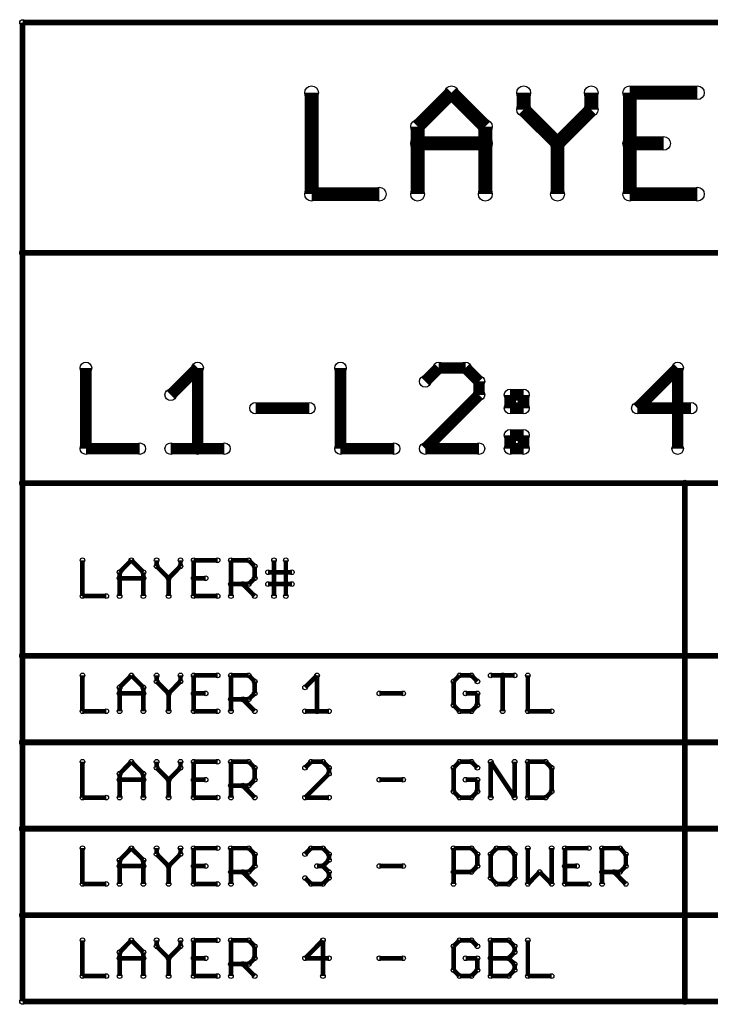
# Model space of a CAD drawing. Extents: x 0 to 123, y 0 to 26.
# Tile 9 of 14: x 28 to 43, y 4 to 26. Entities that reach past the tile are written whole.
import ezdxf

# ---------------------------------------------------------------- set-up
doc = ezdxf.new("R2010")
doc.units = 0
doc.layers.get('0').update_dxf_attribs({"linetype": 'CONTINUOUS'})
doc.layers.add('XIAOESP32C3_GTO', color=3, linetype='CONTINUOUS')

# ---------------------------------------------------------------- blocks, each defined once
blk = doc.blocks.new('ROUND_16')
blk.add_circle((0, 0), 0.152)
blk = doc.blocks.new('ROUND_2')
blk.add_circle((0, 0), 0.0508)
blk = doc.blocks.new('ROUND_14')
blk.add_circle((0, 0), 0.0635)
blk = doc.blocks.new('ROUND_46')
blk.add_circle((0, 0), 0.127)

msp = doc.modelspace()

# ---------------------------------------------------------------- linework, layer by layer
at = {"layer": 'XIAOESP32C3_GTO'}
for points, const_width in [([(122.85218, 25.80386), (27.60218, 25.80386)], 0.127), ([(27.60218, 25.80386), (27.60218, 20.72386)], 0.127), ([(33.97758, 24.257), (33.97758, 22.01926)], 0.3048), ([(36.31438, 23.51024), (37.06114, 24.257)], 0.3048), ([(37.06114, 24.257), (37.8079, 23.51024)], 0.3048), ([(38.65372, 23.88362), (38.65372, 24.257)], 0.3048), ([(40.1447, 23.88362), (40.1447, 24.257)], 0.3048), ([(40.99306, 24.257), (40.99306, 22.01926)], 0.3048), ([(42.48404, 24.257), (40.99306, 24.257)], 0.3048), ([(39.40048, 23.1394), (38.65372, 23.88362)], 0.3048), ([(39.40048, 23.1394), (40.1447, 23.88362)], 0.3048), ([(36.31438, 22.01926), (36.31438, 23.51024)], 0.3048), ([(37.8079, 23.51024), (37.8079, 22.01926)], 0.3048), ([(37.8079, 23.1394), (36.31438, 23.1394)], 0.3048), ([(39.40048, 22.01926), (39.40048, 23.1394)], 0.3048), ([(40.99306, 23.1394), (41.73982, 23.1394)], 0.3048), ([(33.97758, 22.01926), (35.46856, 22.01926)], 0.3048), ([(40.99306, 22.01926), (42.48404, 22.01926)], 0.3048), ([(27.60218, 15.64386), (27.60218, 20.72386)], 0.127), ([(27.60218, 20.72386), (56.81218, 20.72386)], 0.127), ([(28.99918, 16.40586), (28.99918, 18.1864)], 0.254), ([(31.46298, 18.1864), (30.86862, 17.59204)], 0.254), ([(31.46298, 18.1864), (31.46298, 16.40586)], 0.254), ([(34.61258, 18.1864), (34.61258, 16.40586)], 0.254), ([(36.7792, 18.1864), (36.48202, 17.88922)], 0.254), ([(37.37102, 18.1864), (36.7792, 18.1864)], 0.254), ([(37.6682, 17.88922), (37.37102, 18.1864)], 0.254), ([(42.0497, 18.1864), (41.1607, 17.2974)], 0.254), ([(42.0497, 16.40586), (42.0497, 18.1864)], 0.254), ([(37.6682, 17.59204), (37.6682, 17.88922)], 0.254), ([(36.48202, 16.40586), (37.6682, 17.59204)], 0.254), ([(38.354, 17.59204), (38.354, 17.2974)], 0.254), ([(38.65118, 17.59204), (38.354, 17.59204)], 0.254), ([(38.65118, 17.2974), (38.65118, 17.59204)], 0.254), ([(33.92678, 17.2974), (32.7406, 17.2974)], 0.254), ([(38.354, 17.2974), (38.65118, 17.2974)], 0.254), ([(41.1607, 17.2974), (42.34688, 17.2974)], 0.254), ([(38.354, 16.40586), (38.354, 16.70304)], 0.254), ([(38.354, 16.70304), (38.65118, 16.70304)], 0.254), ([(38.65118, 16.70304), (38.65118, 16.40586)], 0.254), ([(30.18536, 16.40586), (28.99918, 16.40586)], 0.254), ([(32.0548, 16.40586), (30.86862, 16.40586)], 0.254), ([(34.61258, 16.40586), (35.79876, 16.40586)], 0.254), ([(37.6682, 16.40586), (36.48202, 16.40586)], 0.254), ([(38.65118, 16.40586), (38.354, 16.40586)], 0.254), ([(27.60218, 11.83386), (27.60218, 15.64386)], 0.127), ([(27.60218, 15.64386), (42.20718, 15.64386)], 0.127), ([(42.20718, 15.64386), (42.20718, 4.21386)], 0.127), ([(122.85218, 15.64386), (42.20718, 15.64386)], 0.127), ([(28.92298, 13.15466), (28.92298, 13.9446)], 0.1016), ([(30.00248, 13.9446), (29.74086, 13.68044)], 0.1016), ([(30.26664, 13.68044), (30.00248, 13.9446)], 0.1016), ([(30.55874, 13.81252), (30.55874, 13.9446)], 0.1016), ([(31.08452, 13.9446), (31.08452, 13.81252)], 0.1016), ([(31.37662, 13.15466), (31.37662, 13.9446)], 0.1016), ([(31.37662, 13.9446), (31.9024, 13.9446)], 0.1016), ([(32.19704, 13.15466), (32.19704, 13.9446)], 0.1016), ([(32.19704, 13.9446), (32.59074, 13.9446)], 0.1016), ([(32.59074, 13.9446), (32.72282, 13.81252)], 0.1016), ([(33.147, 13.9446), (33.147, 13.15466)], 0.1016), ([(33.40862, 13.15466), (33.40862, 13.9446)], 0.1016), ([(29.74086, 13.68044), (29.74086, 13.15466)], 0.1016), ([(30.26664, 13.68044), (30.26664, 13.15466)], 0.1016), ([(30.8229, 13.54836), (30.55874, 13.81252)], 0.1016), ([(31.08452, 13.81252), (30.8229, 13.54836)], 0.1016), ([(32.72282, 13.81252), (32.72282, 13.54836)], 0.1016), ([(33.40862, 13.68044), (33.01492, 13.68044)], 0.1016), ([(33.5407, 13.68044), (33.40862, 13.68044)], 0.1016), ([(30.26664, 13.54836), (29.74086, 13.54836)], 0.1016), ([(30.8229, 13.54836), (30.8229, 13.15466)], 0.1016), ([(31.37662, 13.54836), (31.64078, 13.54836)], 0.1016), ([(32.59074, 13.41882), (32.19704, 13.41882)], 0.1016), ([(32.72282, 13.15466), (32.45866, 13.41882)], 0.1016), ([(32.72282, 13.54836), (32.59074, 13.41882)], 0.1016), ([(33.01492, 13.41882), (33.5407, 13.41882)], 0.1016), ([(29.44876, 13.15466), (28.92298, 13.15466)], 0.1016), ([(31.9024, 13.15466), (31.37662, 13.15466)], 0.1016), ([(122.85218, 11.83386), (27.60218, 11.83386)], 0.127), ([(27.60218, 11.83386), (27.60218, 9.92886)], 0.127), ([(28.92298, 10.61466), (28.92298, 11.4046)], 0.1016), ([(30.00248, 11.4046), (29.74086, 11.14044)], 0.1016), ([(30.26664, 11.14044), (30.00248, 11.4046)], 0.1016), ([(30.55874, 11.27252), (30.55874, 11.4046)], 0.1016), ([(30.8229, 11.00836), (30.55874, 11.27252)], 0.1016), ([(30.8229, 11.00836), (31.08452, 11.27252)], 0.1016), ([(31.08452, 11.27252), (31.08452, 11.4046)], 0.1016), ([(31.9024, 11.4046), (31.37662, 11.4046)], 0.1016), ([(31.37662, 11.4046), (31.37662, 10.61466)], 0.1016), ([(32.19704, 10.61466), (32.19704, 11.4046)], 0.1016), ([(32.19704, 11.4046), (32.59074, 11.4046)], 0.1016), ([(32.59074, 11.4046), (32.72282, 11.27252)], 0.1016), ([(32.72282, 11.27252), (32.72282, 11.00836)], 0.1016), ([(34.09696, 11.4046), (33.8328, 11.14044)], 0.1016), ([(34.09696, 10.61466), (34.09696, 11.4046)], 0.1016), ([(37.10686, 11.27252), (37.23894, 11.4046)], 0.1016), ([(37.10686, 10.74674), (37.10686, 11.27252)], 0.1016), ([(37.23894, 11.4046), (37.5031, 11.4046)], 0.1016), ([(37.5031, 11.4046), (37.63264, 11.27252)], 0.1016), ([(37.92728, 11.4046), (38.45306, 11.4046)], 0.1016), ([(38.1889, 10.61466), (38.1889, 11.4046)], 0.1016), ([(38.74516, 11.4046), (38.74516, 10.61466)], 0.1016), ([(29.74086, 11.14044), (29.74086, 10.61466)], 0.1016), ([(30.26664, 11.14044), (30.26664, 10.61466)], 0.1016), ([(29.74086, 11.00836), (30.26664, 11.00836)], 0.1016), ([(30.8229, 10.61466), (30.8229, 11.00836)], 0.1016), ([(31.37662, 11.00836), (31.64078, 11.00836)], 0.1016), ([(32.59074, 10.87882), (32.19704, 10.87882)], 0.1016), ([(32.45866, 10.87882), (32.72282, 10.61466)], 0.1016), ([(32.72282, 11.00836), (32.59074, 10.87882)], 0.1016), ([(35.99688, 11.00836), (35.4711, 11.00836)], 0.1016), ([(37.63264, 11.00836), (37.37102, 11.00836)], 0.1016), ([(37.63264, 10.74674), (37.63264, 11.00836)], 0.1016), ([(29.44876, 10.61466), (28.92298, 10.61466)], 0.1016), ([(31.37662, 10.61466), (31.9024, 10.61466)], 0.1016), ([(33.8328, 10.61466), (34.35858, 10.61466)], 0.1016), ([(37.23894, 10.61466), (37.10686, 10.74674)], 0.1016), ([(37.5031, 10.61466), (37.23894, 10.61466)], 0.1016), ([(37.63264, 10.74674), (37.5031, 10.61466)], 0.1016), ([(38.74516, 10.61466), (39.27094, 10.61466)], 0.1016), ([(27.60218, 9.92886), (122.85218, 9.92886)], 0.127), ([(27.60218, 8.02386), (27.60218, 9.92886)], 0.127), ([(28.92298, 8.70966), (28.92298, 9.4996)], 0.1016), ([(30.00248, 9.4996), (29.74086, 9.23544)], 0.1016), ([(30.26664, 9.23544), (30.00248, 9.4996)], 0.1016), ([(30.55874, 9.36752), (30.55874, 9.4996)], 0.1016), ([(30.8229, 9.10336), (30.55874, 9.36752)], 0.1016), ([(31.08452, 9.36752), (30.8229, 9.10336)], 0.1016), ([(31.08452, 9.4996), (31.08452, 9.36752)], 0.1016), ([(31.37662, 8.70966), (31.37662, 9.4996)], 0.1016), ([(31.37662, 9.4996), (31.9024, 9.4996)], 0.1016), ([(32.19704, 9.4996), (32.59074, 9.4996)], 0.1016), ([(32.19704, 8.70966), (32.19704, 9.4996)], 0.1016), ([(32.59074, 9.4996), (32.72282, 9.36752)], 0.1016), ([(32.72282, 9.36752), (32.72282, 9.10336)], 0.1016), ([(33.8328, 9.36752), (33.96488, 9.4996)], 0.1016), ([(33.96488, 9.4996), (34.2265, 9.4996)], 0.1016), ([(34.2265, 9.4996), (34.35858, 9.36752)], 0.1016), ([(34.35858, 9.36752), (34.35858, 9.23544)], 0.1016), ([(37.10686, 9.36752), (37.23894, 9.4996)], 0.1016), ([(37.10686, 8.84174), (37.10686, 9.36752)], 0.1016), ([(37.23894, 9.4996), (37.5031, 9.4996)], 0.1016), ([(37.5031, 9.4996), (37.63264, 9.36752)], 0.1016), ([(37.92728, 9.4996), (38.45306, 8.70966)], 0.1016), ([(37.92728, 9.4996), (37.92728, 8.70966)], 0.1016), ([(38.45306, 8.70966), (38.45306, 9.4996)], 0.1016), ([(38.74516, 9.4996), (39.13886, 9.4996)], 0.1016), ([(38.74516, 8.70966), (38.74516, 9.4996)], 0.1016), ([(39.13886, 9.4996), (39.27094, 9.36752)], 0.1016), ([(39.27094, 9.36752), (39.27094, 8.84174)], 0.1016), ([(29.74086, 9.23544), (29.74086, 8.70966)], 0.1016), ([(30.26664, 9.10336), (29.74086, 9.10336)], 0.1016), ([(30.26664, 9.23544), (30.26664, 8.70966)], 0.1016), ([(30.8229, 9.10336), (30.8229, 8.70966)], 0.1016), ([(31.37662, 9.10336), (31.64078, 9.10336)], 0.1016), ([(32.72282, 9.10336), (32.59074, 8.97382)], 0.1016), ([(34.35858, 9.23544), (33.8328, 8.70966)], 0.1016), ([(35.4711, 9.10336), (35.99688, 9.10336)], 0.1016), ([(37.63264, 9.10336), (37.37102, 9.10336)], 0.1016), ([(37.63264, 8.84174), (37.63264, 9.10336)], 0.1016), ([(32.59074, 8.97382), (32.19704, 8.97382)], 0.1016), ([(32.45866, 8.97382), (32.72282, 8.70966)], 0.1016), ([(29.44876, 8.70966), (28.92298, 8.70966)], 0.1016), ([(31.9024, 8.70966), (31.37662, 8.70966)], 0.1016), ([(33.8328, 8.70966), (34.35858, 8.70966)], 0.1016), ([(37.10686, 8.84174), (37.23894, 8.70966)], 0.1016), ([(37.23894, 8.70966), (37.5031, 8.70966)], 0.1016), ([(37.5031, 8.70966), (37.63264, 8.84174)], 0.1016), ([(39.13886, 8.70966), (38.74516, 8.70966)], 0.1016), ([(39.27094, 8.84174), (39.13886, 8.70966)], 0.1016), ([(122.85218, 8.02386), (27.60218, 8.02386)], 0.127), ([(27.60218, 8.02386), (27.60218, 6.11886)], 0.127), ([(28.92298, 6.80466), (28.92298, 7.5946)], 0.1016), ([(30.00248, 7.5946), (29.74086, 7.33044)], 0.1016), ([(30.26664, 7.33044), (30.00248, 7.5946)], 0.1016), ([(30.55874, 7.46252), (30.55874, 7.5946)], 0.1016), ([(31.08452, 7.46252), (31.08452, 7.5946)], 0.1016), ([(31.9024, 7.5946), (31.37662, 7.5946)], 0.1016), ([(31.37662, 7.5946), (31.37662, 6.80466)], 0.1016), ([(32.19704, 6.80466), (32.19704, 7.5946)], 0.1016), ([(32.19704, 7.5946), (32.59074, 7.5946)], 0.1016), ([(32.59074, 7.5946), (32.72282, 7.46252)], 0.1016), ([(33.96488, 7.5946), (33.8328, 7.46252)], 0.1016), ([(34.2265, 7.5946), (33.96488, 7.5946)], 0.1016), ([(34.35858, 7.46252), (34.2265, 7.5946)], 0.1016), ([(37.10686, 6.80466), (37.10686, 7.5946)], 0.1016), ([(37.10686, 7.5946), (37.5031, 7.5946)], 0.1016), ([(37.5031, 7.5946), (37.63264, 7.46252)], 0.1016), ([(38.05682, 7.5946), (37.92728, 7.46252)], 0.1016), ([(38.32098, 7.5946), (38.05682, 7.5946)], 0.1016), ([(38.45306, 7.46252), (38.32098, 7.5946)], 0.1016), ([(38.74516, 6.80466), (38.74516, 7.5946)], 0.1016), ([(39.27094, 7.5946), (39.27094, 6.80466)], 0.1016), ([(40.08882, 7.5946), (39.56304, 7.5946)], 0.1016), ([(39.56304, 7.5946), (39.56304, 6.80466)], 0.1016), ([(40.38346, 6.80466), (40.38346, 7.5946)], 0.1016), ([(40.38346, 7.5946), (40.77716, 7.5946)], 0.1016), ([(40.77716, 7.5946), (40.9067, 7.46252)], 0.1016), ([(30.8229, 7.19836), (30.55874, 7.46252)], 0.1016), ([(30.8229, 7.19836), (31.08452, 7.46252)], 0.1016), ([(32.72282, 7.46252), (32.72282, 7.19836)], 0.1016), ([(34.35858, 7.33044), (34.35858, 7.46252)], 0.1016), ([(37.63264, 7.46252), (37.63264, 7.19836)], 0.1016), ([(37.92728, 7.46252), (37.92728, 6.93674)], 0.1016), ([(38.45306, 6.93674), (38.45306, 7.46252)], 0.1016), ([(40.9067, 7.46252), (40.9067, 7.19836)], 0.1016), ([(29.74086, 7.33044), (29.74086, 6.80466)], 0.1016), ([(29.74086, 7.19836), (30.26664, 7.19836)], 0.1016), ([(30.26664, 7.33044), (30.26664, 6.80466)], 0.1016), ([(30.8229, 6.80466), (30.8229, 7.19836)], 0.1016), ([(31.37662, 7.19836), (31.64078, 7.19836)], 0.1016), ([(32.72282, 7.19836), (32.59074, 7.06882)], 0.1016), ([(34.09696, 7.19836), (34.2265, 7.19836)], 0.1016), ([(34.2265, 7.19836), (34.35858, 7.33044)], 0.1016), ([(34.2265, 7.19836), (34.35858, 7.06882)], 0.1016), ([(35.99688, 7.19836), (35.4711, 7.19836)], 0.1016), ([(37.63264, 7.19836), (37.5031, 7.06882)], 0.1016), ([(39.56304, 7.19836), (39.8272, 7.19836)], 0.1016), ([(40.9067, 7.19836), (40.77716, 7.06882)], 0.1016), ([(32.59074, 7.06882), (32.19704, 7.06882)], 0.1016), ([(32.45866, 7.06882), (32.72282, 6.80466)], 0.1016), ([(33.96488, 6.80466), (33.8328, 6.93674)], 0.1016), ([(34.35858, 6.93674), (34.2265, 6.80466)], 0.1016), ([(34.35858, 7.06882), (34.35858, 6.93674)], 0.1016), ([(37.5031, 7.06882), (37.10686, 7.06882)], 0.1016), ([(37.92728, 6.93674), (38.05682, 6.80466)], 0.1016), ([(38.32098, 6.80466), (38.45306, 6.93674)], 0.1016), ([(39.00678, 7.06882), (38.74516, 6.80466)], 0.1016), ([(39.27094, 6.80466), (39.00678, 7.06882)], 0.1016), ([(40.77716, 7.06882), (40.38346, 7.06882)], 0.1016), ([(40.64508, 7.06882), (40.9067, 6.80466)], 0.1016), ([(29.44876, 6.80466), (28.92298, 6.80466)], 0.1016), ([(31.37662, 6.80466), (31.9024, 6.80466)], 0.1016), ([(34.2265, 6.80466), (33.96488, 6.80466)], 0.1016), ([(38.05682, 6.80466), (38.32098, 6.80466)], 0.1016), ([(39.56304, 6.80466), (40.08882, 6.80466)], 0.1016), ([(27.60218, 4.21386), (27.60218, 6.11886)], 0.127), ([(27.60218, 6.11886), (122.85218, 6.11886)], 0.127), ([(28.92298, 4.77266), (28.92298, 5.5626)], 0.1016), ([(30.00248, 5.5626), (29.74086, 5.29844)], 0.1016), ([(30.26664, 5.29844), (30.00248, 5.5626)], 0.1016), ([(30.55874, 5.43052), (30.55874, 5.5626)], 0.1016), ([(30.8229, 5.16636), (30.55874, 5.43052)], 0.1016), ([(31.08452, 5.43052), (30.8229, 5.16636)], 0.1016), ([(31.08452, 5.5626), (31.08452, 5.43052)], 0.1016), ([(31.37662, 4.77266), (31.37662, 5.5626)], 0.1016), ([(31.37662, 5.5626), (31.9024, 5.5626)], 0.1016), ([(32.19704, 4.77266), (32.19704, 5.5626)], 0.1016), ([(32.19704, 5.5626), (32.59074, 5.5626)], 0.1016), ([(32.59074, 5.5626), (32.72282, 5.43052)], 0.1016), ([(32.72282, 5.43052), (32.72282, 5.16636)], 0.1016), ([(33.8328, 5.16636), (34.2265, 5.5626)], 0.1016), ([(34.2265, 5.5626), (34.2265, 4.77266)], 0.1016), ([(37.10686, 5.43052), (37.23894, 5.5626)], 0.1016), ([(37.10686, 4.90474), (37.10686, 5.43052)], 0.1016), ([(37.23894, 5.5626), (37.5031, 5.5626)], 0.1016), ([(37.5031, 5.5626), (37.63264, 5.43052)], 0.1016), ([(38.32098, 5.5626), (37.92728, 5.5626)], 0.1016), ([(37.92728, 5.5626), (37.92728, 4.77266)], 0.1016), ([(38.45306, 5.43052), (38.32098, 5.5626)], 0.1016), ([(38.45306, 5.29844), (38.45306, 5.43052)], 0.1016), ([(38.74516, 4.77266), (38.74516, 5.5626)], 0.1016), ([(29.74086, 5.29844), (29.74086, 4.77266)], 0.1016), ([(30.26664, 5.16636), (29.74086, 5.16636)], 0.1016), ([(30.26664, 5.29844), (30.26664, 4.77266)], 0.1016), ([(30.8229, 5.16636), (30.8229, 4.77266)], 0.1016), ([(31.37662, 5.16636), (31.64078, 5.16636)], 0.1016), ([(32.72282, 5.16636), (32.59074, 5.03682)], 0.1016), ([(34.35858, 5.16636), (33.8328, 5.16636)], 0.1016), ([(35.99688, 5.16636), (35.4711, 5.16636)], 0.1016), ([(37.63264, 5.16636), (37.37102, 5.16636)], 0.1016), ([(37.63264, 5.16636), (37.63264, 4.90474)], 0.1016), ([(38.32098, 5.16636), (37.92728, 5.16636)], 0.1016), ([(38.32098, 5.16636), (38.45306, 5.29844)], 0.1016), ([(38.45306, 5.03682), (38.32098, 5.16636)], 0.1016), ([(32.59074, 5.03682), (32.19704, 5.03682)], 0.1016), ([(32.72282, 4.77266), (32.45866, 5.03682)], 0.1016), ([(38.45306, 4.90474), (38.45306, 5.03682)], 0.1016), ([(29.44876, 4.77266), (28.92298, 4.77266)], 0.1016), ([(31.9024, 4.77266), (31.37662, 4.77266)], 0.1016), ([(37.23894, 4.77266), (37.10686, 4.90474)], 0.1016), ([(37.5031, 4.77266), (37.23894, 4.77266)], 0.1016), ([(37.63264, 4.90474), (37.5031, 4.77266)], 0.1016), ([(37.92728, 4.77266), (38.32098, 4.77266)], 0.1016), ([(38.32098, 4.77266), (38.45306, 4.90474)], 0.1016), ([(39.27094, 4.77266), (38.74516, 4.77266)], 0.1016), ([(42.20718, 4.21386), (27.60218, 4.21386)], 0.127), ([(56.81218, 4.21386), (42.20718, 4.21386)], 0.127)]:
    msp.add_lwpolyline(points, dxfattribs=dict(at, const_width=const_width))

# ---------------------------------------------------------------- block references
for name, p in [('ROUND_14', (27.60218, 25.80386)), ('ROUND_16', (33.97758, 24.257)), ('ROUND_16', (37.06114, 24.257)), ('ROUND_16', (38.65372, 24.257)), ('ROUND_16', (40.1447, 24.257)), ('ROUND_16', (40.99306, 24.257)), ('ROUND_16', (40.99306, 24.257)), ('ROUND_16', (42.48404, 24.257)), ('ROUND_16', (38.65372, 23.88362)), ('ROUND_16', (40.1447, 23.88362)), ('ROUND_16', (36.31438, 23.51024)), ('ROUND_16', (37.8079, 23.51024)), ('ROUND_16', (36.31438, 23.1394)), ('ROUND_16', (37.8079, 23.1394)), ('ROUND_16', (39.40048, 23.1394)), ('ROUND_16', (39.40048, 23.1394)), ('ROUND_16', (40.99306, 23.1394)), ('ROUND_16', (41.73982, 23.1394)), ('ROUND_16', (33.97758, 22.01926)), ('ROUND_16', (33.97758, 22.01926)), ('ROUND_16', (35.46856, 22.01926)), ('ROUND_16', (36.31438, 22.01926)), ('ROUND_16', (37.8079, 22.01926)), ('ROUND_16', (39.40048, 22.01926)), ('ROUND_16', (40.99306, 22.01926)), ('ROUND_16', (42.48404, 22.01926)), ('ROUND_14', (27.60218, 20.72386)), ('ROUND_14', (27.60218, 20.72386)), ('ROUND_46', (28.99918, 18.1864)), ('ROUND_46', (31.46298, 18.1864)), ('ROUND_46', (31.46298, 18.1864)), ('ROUND_46', (34.61258, 18.1864)), ('ROUND_46', (36.7792, 18.1864)), ('ROUND_46', (37.37102, 18.1864)), ('ROUND_46', (42.0497, 18.1864)), ('ROUND_46', (42.0497, 18.1864)), ('ROUND_46', (36.48202, 17.88922)), ('ROUND_46', (37.6682, 17.88922)), ('ROUND_46', (30.86862, 17.59204)), ('ROUND_46', (37.6682, 17.59204)), ('ROUND_46', (38.354, 17.59204)), ('ROUND_46', (38.354, 17.59204)), ('ROUND_46', (38.65118, 17.59204)), ('ROUND_46', (32.7406, 17.2974)), ('ROUND_46', (33.92678, 17.2974)), ('ROUND_46', (38.354, 17.2974)), ('ROUND_46', (38.65118, 17.2974)), ('ROUND_46', (41.1607, 17.2974)), ('ROUND_46', (42.34688, 17.2974)), ('ROUND_46', (38.354, 16.70304)), ('ROUND_46', (38.65118, 16.70304)), ('ROUND_46', (28.99918, 16.40586)), ('ROUND_46', (30.18536, 16.40586)), ('ROUND_46', (30.86862, 16.40586)), ('ROUND_46', (31.46298, 16.40586)), ('ROUND_46', (32.0548, 16.40586)), ('ROUND_46', (34.61258, 16.40586)), ('ROUND_46', (35.79876, 16.40586)), ('ROUND_46', (36.48202, 16.40586)), ('ROUND_46', (37.6682, 16.40586)), ('ROUND_46', (38.354, 16.40586)), ('ROUND_46', (38.65118, 16.40586)), ('ROUND_46', (38.65118, 16.40586)), ('ROUND_46', (42.0497, 16.40586)), ('ROUND_14', (27.60218, 15.64386)), ('ROUND_14', (27.60218, 15.64386)), ('ROUND_14', (42.20718, 15.64386)), ('ROUND_14', (42.20718, 15.64386)), ('ROUND_2', (28.92298, 13.9446)), ('ROUND_2', (30.00248, 13.9446)), ('ROUND_2', (30.55874, 13.9446)), ('ROUND_2', (31.08452, 13.9446)), ('ROUND_2', (31.37662, 13.9446)), ('ROUND_2', (31.9024, 13.9446)), ('ROUND_2', (32.19704, 13.9446)), ('ROUND_2', (32.59074, 13.9446)), ('ROUND_2', (33.147, 13.9446)), ('ROUND_2', (33.40862, 13.9446)), ('ROUND_2', (29.74086, 13.68044)), ('ROUND_2', (30.26664, 13.68044)), ('ROUND_2', (30.26664, 13.68044)), ('ROUND_2', (30.55874, 13.81252)), ('ROUND_2', (31.08452, 13.81252)), ('ROUND_2', (32.72282, 13.81252)), ('ROUND_2', (33.01492, 13.68044)), ('ROUND_2', (33.40862, 13.68044)), ('ROUND_2', (33.5407, 13.68044)), ('ROUND_2', (29.74086, 13.54836)), ('ROUND_2', (30.26664, 13.54836)), ('ROUND_2', (30.8229, 13.54836)), ('ROUND_2', (30.8229, 13.54836)), ('ROUND_2', (31.37662, 13.54836)), ('ROUND_2', (31.64078, 13.54836)), ('ROUND_2', (32.19704, 13.41882)), ('ROUND_2', (32.45866, 13.41882)), ('ROUND_2', (32.59074, 13.41882)), ('ROUND_2', (32.59074, 13.41882)), ('ROUND_2', (32.72282, 13.54836)), ('ROUND_2', (33.01492, 13.41882)), ('ROUND_2', (33.5407, 13.41882)), ('ROUND_2', (28.92298, 13.15466)), ('ROUND_2', (29.44876, 13.15466)), ('ROUND_2', (29.74086, 13.15466)), ('ROUND_2', (30.26664, 13.15466)), ('ROUND_2', (30.8229, 13.15466)), ('ROUND_2', (31.37662, 13.15466)), ('ROUND_2', (31.9024, 13.15466)), ('ROUND_2', (32.19704, 13.15466)), ('ROUND_2', (32.72282, 13.15466)), ('ROUND_2', (33.147, 13.15466)), ('ROUND_2', (33.40862, 13.15466)), ('ROUND_14', (27.60218, 11.83386)), ('ROUND_14', (27.60218, 11.83386)), ('ROUND_2', (28.92298, 11.4046)), ('ROUND_2', (30.00248, 11.4046)), ('ROUND_2', (30.55874, 11.4046)), ('ROUND_2', (30.55874, 11.27252)), ('ROUND_2', (31.08452, 11.4046)), ('ROUND_2', (31.08452, 11.27252)), ('ROUND_2', (31.37662, 11.4046)), ('ROUND_2', (31.9024, 11.4046)), ('ROUND_2', (32.19704, 11.4046)), ('ROUND_2', (32.59074, 11.4046)), ('ROUND_2', (32.72282, 11.27252)), ('ROUND_2', (34.09696, 11.4046)), ('ROUND_2', (37.10686, 11.27252)), ('ROUND_2', (37.23894, 11.4046)), ('ROUND_2', (37.5031, 11.4046)), ('ROUND_2', (37.63264, 11.27252)), ('ROUND_2', (37.92728, 11.4046)), ('ROUND_2', (38.1889, 11.4046)), ('ROUND_2', (38.45306, 11.4046)), ('ROUND_2', (38.74516, 11.4046)), ('ROUND_2', (29.74086, 11.14044)), ('ROUND_2', (30.26664, 11.14044)), ('ROUND_2', (30.26664, 11.14044)), ('ROUND_2', (33.8328, 11.14044)), ('ROUND_2', (29.74086, 11.00836)), ('ROUND_2', (30.26664, 11.00836)), ('ROUND_2', (30.8229, 11.00836)), ('ROUND_2', (30.8229, 11.00836)), ('ROUND_2', (31.37662, 11.00836)), ('ROUND_2', (31.64078, 11.00836)), ('ROUND_2', (32.19704, 10.87882)), ('ROUND_2', (32.45866, 10.87882)), ('ROUND_2', (32.59074, 10.87882)), ('ROUND_2', (32.72282, 11.00836)), ('ROUND_2', (32.72282, 11.00836)), ('ROUND_2', (35.4711, 11.00836)), ('ROUND_2', (35.99688, 11.00836)), ('ROUND_2', (37.37102, 11.00836)), ('ROUND_2', (37.63264, 11.00836)), ('ROUND_2', (28.92298, 10.61466)), ('ROUND_2', (29.44876, 10.61466)), ('ROUND_2', (29.74086, 10.61466)), ('ROUND_2', (30.26664, 10.61466)), ('ROUND_2', (30.8229, 10.61466)), ('ROUND_2', (31.37662, 10.61466)), ('ROUND_2', (31.9024, 10.61466)), ('ROUND_2', (32.19704, 10.61466)), ('ROUND_2', (32.72282, 10.61466)), ('ROUND_2', (33.8328, 10.61466)), ('ROUND_2', (34.09696, 10.61466)), ('ROUND_2', (34.35858, 10.61466)), ('ROUND_2', (37.10686, 10.74674)), ('ROUND_2', (37.23894, 10.61466)), ('ROUND_2', (37.5031, 10.61466)), ('ROUND_2', (37.63264, 10.74674)), ('ROUND_2', (37.63264, 10.74674)), ('ROUND_2', (38.1889, 10.61466)), ('ROUND_2', (38.74516, 10.61466)), ('ROUND_2', (39.27094, 10.61466)), ('ROUND_14', (27.60218, 9.92886)), ('ROUND_14', (27.60218, 9.92886)), ('ROUND_2', (28.92298, 9.4996)), ('ROUND_2', (30.00248, 9.4996)), ('ROUND_2', (30.55874, 9.4996)), ('ROUND_2', (30.55874, 9.36752)), ('ROUND_2', (31.08452, 9.4996)), ('ROUND_2', (31.08452, 9.36752)), ('ROUND_2', (31.37662, 9.4996)), ('ROUND_2', (31.9024, 9.4996)), ('ROUND_2', (32.19704, 9.4996)), ('ROUND_2', (32.19704, 9.4996)), ('ROUND_2', (32.59074, 9.4996)), ('ROUND_2', (32.72282, 9.36752)), ('ROUND_2', (33.8328, 9.36752)), ('ROUND_2', (33.96488, 9.4996)), ('ROUND_2', (34.2265, 9.4996)), ('ROUND_2', (34.35858, 9.36752)), ('ROUND_2', (37.10686, 9.36752)), ('ROUND_2', (37.23894, 9.4996)), ('ROUND_2', (37.5031, 9.4996)), ('ROUND_2', (37.63264, 9.36752)), ('ROUND_2', (37.92728, 9.4996)), ('ROUND_2', (37.92728, 9.4996)), ('ROUND_2', (38.45306, 9.4996)), ('ROUND_2', (38.74516, 9.4996)), ('ROUND_2', (38.74516, 9.4996)), ('ROUND_2', (39.13886, 9.4996)), ('ROUND_2', (39.27094, 9.36752)), ('ROUND_2', (29.74086, 9.23544)), ('ROUND_2', (29.74086, 9.10336)), ('ROUND_2', (30.26664, 9.23544)), ('ROUND_2', (30.26664, 9.23544)), ('ROUND_2', (30.26664, 9.10336)), ('ROUND_2', (30.8229, 9.10336)), ('ROUND_2', (30.8229, 9.10336)), ('ROUND_2', (31.37662, 9.10336)), ('ROUND_2', (31.64078, 9.10336)), ('ROUND_2', (32.72282, 9.10336)), ('ROUND_2', (34.35858, 9.23544)), ('ROUND_2', (35.4711, 9.10336)), ('ROUND_2', (35.99688, 9.10336)), ('ROUND_2', (37.37102, 9.10336)), ('ROUND_2', (37.63264, 9.10336)), ('ROUND_2', (32.19704, 8.97382)), ('ROUND_2', (32.45866, 8.97382)), ('ROUND_2', (32.59074, 8.97382)), ('ROUND_2', (28.92298, 8.70966)), ('ROUND_2', (29.44876, 8.70966)), ('ROUND_2', (29.74086, 8.70966)), ('ROUND_2', (30.26664, 8.70966)), ('ROUND_2', (30.8229, 8.70966)), ('ROUND_2', (31.37662, 8.70966)), ('ROUND_2', (31.9024, 8.70966)), ('ROUND_2', (32.19704, 8.70966)), ('ROUND_2', (32.72282, 8.70966)), ('ROUND_2', (33.8328, 8.70966)), ('ROUND_2', (34.35858, 8.70966)), ('ROUND_2', (37.10686, 8.84174)), ('ROUND_2', (37.10686, 8.84174)), ('ROUND_2', (37.23894, 8.70966)), ('ROUND_2', (37.5031, 8.70966)), ('ROUND_2', (37.63264, 8.84174)), ('ROUND_2', (37.92728, 8.70966)), ('ROUND_2', (38.45306, 8.70966)), ('ROUND_2', (38.74516, 8.70966)), ('ROUND_2', (39.13886, 8.70966)), ('ROUND_2', (39.27094, 8.84174)), ('ROUND_14', (27.60218, 8.02386)), ('ROUND_14', (27.60218, 8.02386)), ('ROUND_2', (28.92298, 7.5946)), ('ROUND_2', (30.00248, 7.5946)), ('ROUND_2', (30.55874, 7.5946)), ('ROUND_2', (31.08452, 7.5946)), ('ROUND_2', (31.37662, 7.5946)), ('ROUND_2', (31.9024, 7.5946)), ('ROUND_2', (32.19704, 7.5946)), ('ROUND_2', (32.59074, 7.5946)), ('ROUND_2', (33.96488, 7.5946)), ('ROUND_2', (34.2265, 7.5946)), ('ROUND_2', (37.10686, 7.5946)), ('ROUND_2', (37.5031, 7.5946)), ('ROUND_2', (38.05682, 7.5946)), ('ROUND_2', (38.32098, 7.5946)), ('ROUND_2', (38.74516, 7.5946)), ('ROUND_2', (39.27094, 7.5946)), ('ROUND_2', (39.56304, 7.5946)), ('ROUND_2', (40.08882, 7.5946)), ('ROUND_2', (40.38346, 7.5946)), ('ROUND_2', (40.77716, 7.5946)), ('ROUND_2', (30.55874, 7.46252)), ('ROUND_2', (31.08452, 7.46252)), ('ROUND_2', (32.72282, 7.46252)), ('ROUND_2', (32.72282, 7.46252)), ('ROUND_2', (33.8328, 7.46252)), ('ROUND_2', (34.35858, 7.46252)), ('ROUND_2', (37.63264, 7.46252)), ('ROUND_2', (37.63264, 7.46252)), ('ROUND_2', (37.92728, 7.46252)), ('ROUND_2', (38.45306, 7.46252)), ('ROUND_2', (38.45306, 7.46252)), ('ROUND_2', (40.9067, 7.46252)), ('ROUND_2', (29.74086, 7.33044)), ('ROUND_2', (29.74086, 7.19836)), ('ROUND_2', (30.26664, 7.33044)), ('ROUND_2', (30.26664, 7.33044)), ('ROUND_2', (30.26664, 7.19836)), ('ROUND_2', (30.8229, 7.19836)), ('ROUND_2', (30.8229, 7.19836)), ('ROUND_2', (31.37662, 7.19836)), ('ROUND_2', (31.64078, 7.19836)), ('ROUND_2', (32.72282, 7.19836)), ('ROUND_2', (34.09696, 7.19836)), ('ROUND_2', (34.2265, 7.19836)), ('ROUND_2', (34.2265, 7.19836)), ('ROUND_2', (34.35858, 7.33044)), ('ROUND_2', (35.4711, 7.19836)), ('ROUND_2', (35.99688, 7.19836)), ('ROUND_2', (37.63264, 7.19836)), ('ROUND_2', (39.56304, 7.19836)), ('ROUND_2', (39.8272, 7.19836)), ('ROUND_2', (40.9067, 7.19836)), ('ROUND_2', (40.9067, 7.19836)), ('ROUND_2', (32.19704, 7.06882)), ('ROUND_2', (32.45866, 7.06882)), ('ROUND_2', (32.59074, 7.06882)), ('ROUND_2', (33.8328, 6.93674)), ('ROUND_2', (34.35858, 7.06882)), ('ROUND_2', (34.35858, 7.06882)), ('ROUND_2', (34.35858, 6.93674)), ('ROUND_2', (37.10686, 7.06882)), ('ROUND_2', (37.5031, 7.06882)), ('ROUND_2', (37.92728, 6.93674)), ('ROUND_2', (38.45306, 6.93674)), ('ROUND_2', (39.00678, 7.06882)), ('ROUND_2', (40.38346, 7.06882)), ('ROUND_2', (40.64508, 7.06882)), ('ROUND_2', (40.77716, 7.06882)), ('ROUND_2', (28.92298, 6.80466)), ('ROUND_2', (29.44876, 6.80466)), ('ROUND_2', (29.74086, 6.80466)), ('ROUND_2', (30.26664, 6.80466)), ('ROUND_2', (30.8229, 6.80466)), ('ROUND_2', (31.37662, 6.80466)), ('ROUND_2', (31.9024, 6.80466)), ('ROUND_2', (32.19704, 6.80466)), ('ROUND_2', (32.72282, 6.80466)), ('ROUND_2', (33.96488, 6.80466)), ('ROUND_2', (34.2265, 6.80466)), ('ROUND_2', (37.10686, 6.80466)), ('ROUND_2', (38.05682, 6.80466)), ('ROUND_2', (38.32098, 6.80466)), ('ROUND_2', (38.74516, 6.80466)), ('ROUND_2', (39.27094, 6.80466)), ('ROUND_2', (39.27094, 6.80466)), ('ROUND_2', (39.56304, 6.80466)), ('ROUND_2', (40.08882, 6.80466)), ('ROUND_2', (40.38346, 6.80466)), ('ROUND_2', (40.9067, 6.80466)), ('ROUND_14', (27.60218, 6.11886)), ('ROUND_14', (27.60218, 6.11886)), ('ROUND_2', (28.92298, 5.5626)), ('ROUND_2', (30.00248, 5.5626)), ('ROUND_2', (30.55874, 5.5626)), ('ROUND_2', (30.55874, 5.43052)), ('ROUND_2', (31.08452, 5.5626)), ('ROUND_2', (31.08452, 5.43052)), ('ROUND_2', (31.37662, 5.5626)), ('ROUND_2', (31.9024, 5.5626)), ('ROUND_2', (32.19704, 5.5626)), ('ROUND_2', (32.59074, 5.5626)), ('ROUND_2', (32.72282, 5.43052)), ('ROUND_2', (34.2265, 5.5626)), ('ROUND_2', (37.10686, 5.43052)), ('ROUND_2', (37.23894, 5.5626)), ('ROUND_2', (37.5031, 5.5626)), ('ROUND_2', (37.63264, 5.43052)), ('ROUND_2', (37.92728, 5.5626)), ('ROUND_2', (38.32098, 5.5626)), ('ROUND_2', (38.45306, 5.43052)), ('ROUND_2', (38.45306, 5.43052)), ('ROUND_2', (38.74516, 5.5626)), ('ROUND_2', (29.74086, 5.29844)), ('ROUND_2', (29.74086, 5.16636)), ('ROUND_2', (30.26664, 5.29844)), ('ROUND_2', (30.26664, 5.29844)), ('ROUND_2', (30.26664, 5.16636)), ('ROUND_2', (30.8229, 5.16636)), ('ROUND_2', (30.8229, 5.16636)), ('ROUND_2', (31.37662, 5.16636)), ('ROUND_2', (31.64078, 5.16636)), ('ROUND_2', (32.72282, 5.16636)), ('ROUND_2', (33.8328, 5.16636)), ('ROUND_2', (34.35858, 5.16636)), ('ROUND_2', (35.4711, 5.16636)), ('ROUND_2', (35.99688, 5.16636)), ('ROUND_2', (37.37102, 5.16636)), ('ROUND_2', (37.63264, 5.16636)), ('ROUND_2', (37.63264, 5.16636)), ('ROUND_2', (37.92728, 5.16636)), ('ROUND_2', (38.32098, 5.16636)), ('ROUND_2', (38.32098, 5.16636)), ('ROUND_2', (38.45306, 5.29844)), ('ROUND_2', (32.19704, 5.03682)), ('ROUND_2', (32.45866, 5.03682)), ('ROUND_2', (32.59074, 5.03682)), ('ROUND_2', (32.59074, 5.03682)), ('ROUND_2', (38.45306, 5.03682)), ('ROUND_2', (28.92298, 4.77266)), ('ROUND_2', (29.44876, 4.77266)), ('ROUND_2', (29.74086, 4.77266)), ('ROUND_2', (30.26664, 4.77266)), ('ROUND_2', (30.8229, 4.77266)), ('ROUND_2', (31.37662, 4.77266)), ('ROUND_2', (31.9024, 4.77266)), ('ROUND_2', (32.19704, 4.77266)), ('ROUND_2', (32.72282, 4.77266)), ('ROUND_2', (34.2265, 4.77266)), ('ROUND_2', (37.10686, 4.90474)), ('ROUND_2', (37.23894, 4.77266)), ('ROUND_2', (37.5031, 4.77266)), ('ROUND_2', (37.63264, 4.90474)), ('ROUND_2', (37.92728, 4.77266)), ('ROUND_2', (38.32098, 4.77266)), ('ROUND_2', (38.45306, 4.90474)), ('ROUND_2', (38.74516, 4.77266)), ('ROUND_2', (39.27094, 4.77266)), ('ROUND_14', (27.60218, 4.21386)), ('ROUND_14', (42.20718, 4.21386)), ('ROUND_14', (42.20718, 4.21386))]:
    msp.add_blockref(name, p, dxfattribs=at)

doc.saveas('drawing.dxf')
